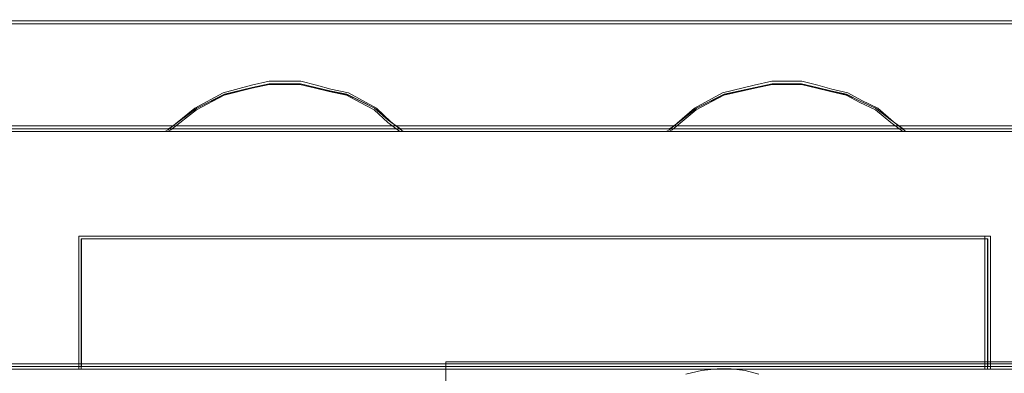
# Model space of a CAD drawing. Header units: millimetres. Extents: x -1290 to 1795, y -4192 to -1311.
# Tile 42 of 256: x 556.175 to 558.926, y -3301.149 to -3300.161. Entities that reach past the tile are written whole.
import ezdxf

# ---------------------------------------------------------------- set-up
doc = ezdxf.new("R2010")
doc.units = ezdxf.units.MM
doc.layers.add('$EL_istn', color=7, linetype='Continuous', lineweight=15)
doc.layers.add('Aparatura', color=7, linetype='Continuous', lineweight=13)
doc.styles.get("Standard").update_dxf_attribs({"font": 'ARIALN.TTF', "width": 0.8})
doc.dimstyles.new('100', dxfattribs={"dimtxt": 15, "dimasz": 10, "dimexe": 1.25, "dimexo": 0.625, "dimtad": 1, "dimdec": 0, "dimtxsty": 'Standard', "dimblk": 'OBLIQUE', "dimcen": 2.5, "dimadec": 0, "dimazin": 0, "dimtfac": 1, "dimtdec": 0, "dimtmove": 0, "dimatfit": 3, "dimldrblk": 'NONE', "dimfxl": 1, "dimarcsym": 0})

# ---------------------------------------------------------------- blocks, each defined once
blk = doc.blocks.new('_Oblique')
at = {"color": 0, "linetype": 'ByBlock', "lineweight": -2}
blk.add_line((-0.5, -0.5), (0.5, 0.5), dxfattribs=at)
blk = doc.blocks.new('*D43')
at = {"layer": '$EL_istn', "color": 0, "linetype": 'Continuous', "lineweight": -2, "ltscale": 0.1}
for p, q in [((605.2914, -3294.7164), (605.2914, -3319.5177)), ((518.0914, -3296.8148), (518.0914, -3319.5177)), ((518.0914, -3318.2677), (605.2914, -3318.2677))]:
    blk.add_line(p, q, dxfattribs=at)
at = {"layer": 'Defpoints', "color": 0}
for p in [(605.2914, -3294.0914), (518.0914, -3296.1898), (605.2914, -3318.2677)]:
    blk.add_point(p, dxfattribs=at)
at = {"layer": '$EL_istn', "color": 0, "linetype": 'ByBlock', "lineweight": -2, "xscale": 5, "yscale": 5, "zscale": 5, "rotation": 180}
blk.add_blockref('_Oblique', (518.0914, -3318.2677), dxfattribs=at)
at = {"layer": '$EL_istn', "color": 0, "linetype": 'ByBlock', "lineweight": -2, "xscale": 5, "yscale": 5, "zscale": 5}
blk.add_blockref('_Oblique', (605.2914, -3318.2677), dxfattribs=at)
at = {"layer": '$EL_istn', "color": 0, "lineweight": 5, "insert": (561.6914, -3313.5581), "char_height": 8, "attachment_point": 5}
blk.add_mtext('436', dxfattribs=at)
blk = doc.blocks.new('_None')

msp = doc.modelspace()

# ---------------------------------------------------------------- linework, layer by layer
at = {"layer": 'Aparatura', "lineweight": 13}
for points in [[(527.5442, -3300.1643), (561.814, -3300.1643), (527.5442, -3300.1643)], [(557.246, -3300.4732), (557.2115, -3300.4462), (557.172, -3300.4084), (557.1326, -3300.3868), (557.0932, -3300.3652), (557.0439, -3300.3544), (557.0044, -3300.3436), (556.9601, -3300.3328), (556.9157, -3300.3328), (556.8713, -3300.3328), (556.8221, -3300.3436), (556.7432, -3300.3652), (556.6643, -3300.4084), (556.5904, -3300.4678), (556.5805, -3300.4732), (557.246, -3300.4732)], [(557.2115, -3300.4462), (557.172, -3300.4084), (557.1326, -3300.3868), (557.0932, -3300.3652), (557.0439, -3300.3544), (557.0044, -3300.3436), (556.9601, -3300.3328), (556.9157, -3300.3328), (556.8713, -3300.3328), (556.8221, -3300.3436), (556.7432, -3300.3652), (556.6643, -3300.4084), (556.5904, -3300.4678), (556.5805, -3300.4732), (557.246, -3300.4732), (557.2115, -3300.4462)], [(557.2115, -3300.4462), (557.172, -3300.4084), (557.1326, -3300.3868), (557.0932, -3300.3652), (557.0439, -3300.3544), (557.0044, -3300.3436), (556.9601, -3300.3328), (556.9157, -3300.3328), (556.8713, -3300.3328), (556.8221, -3300.3436), (556.7432, -3300.3652), (556.6643, -3300.4084), (556.5904, -3300.4678), (556.5805, -3300.4732), (557.246, -3300.4732), (557.2115, -3300.4462)], [(557.2115, -3300.4462), (557.172, -3300.4084), (557.1326, -3300.3868), (557.0932, -3300.3652), (557.0439, -3300.3544), (557.0044, -3300.3436), (556.9601, -3300.3328), (556.9157, -3300.3328), (556.8713, -3300.3328), (556.8221, -3300.3436), (556.7432, -3300.3652), (556.6643, -3300.4084), (556.5904, -3300.4678), (556.5805, -3300.4732), (557.246, -3300.4732), (557.2115, -3300.4462)], [(557.172, -3300.4084), (557.1326, -3300.3868), (557.0932, -3300.3652), (557.0439, -3300.3544), (557.0044, -3300.3436), (556.9601, -3300.3328), (556.9157, -3300.3328), (556.8713, -3300.3328), (556.8221, -3300.3436), (556.7432, -3300.3652), (556.6643, -3300.4084), (556.5904, -3300.4678), (556.5805, -3300.4732), (557.246, -3300.4732), (557.2115, -3300.4462), (557.172, -3300.4084)], [(557.2047, -3300.4416), (557.1662, -3300.4078), (557.1276, -3300.3885), (557.0891, -3300.3692), (557.0409, -3300.3596), (557.0024, -3300.35), (556.959, -3300.3403), (556.9157, -3300.3403), (556.8723, -3300.3403), (556.8241, -3300.35), (556.747, -3300.3692), (556.67, -3300.4078), (556.5977, -3300.4609), (556.5881, -3300.4657), (557.2384, -3300.4657), (557.2047, -3300.4416)], [(557.1662, -3300.4078), (557.1276, -3300.3885), (557.0891, -3300.3692), (557.0409, -3300.3596), (557.0024, -3300.35), (556.959, -3300.3403), (556.9157, -3300.3403), (556.8723, -3300.3403), (556.8241, -3300.35), (556.747, -3300.3692), (556.67, -3300.4078), (556.5977, -3300.4609), (556.5881, -3300.4657), (557.2384, -3300.4657), (557.2047, -3300.4416), (557.1662, -3300.4078)], [(558.6513, -3300.4732), (558.6168, -3300.4462), (558.5725, -3300.4084), (558.5282, -3300.3868), (558.4887, -3300.3652), (558.4444, -3300.3544), (558.405, -3300.3436), (558.3606, -3300.3328), (558.3163, -3300.3328), (558.2769, -3300.3328), (558.2276, -3300.3436), (558.1389, -3300.3652), (558.0601, -3300.4084), (557.9911, -3300.4678), (557.9813, -3300.4732), (558.6513, -3300.4732)], [(558.6168, -3300.4462), (558.5725, -3300.4084), (558.5282, -3300.3868), (558.4887, -3300.3652), (558.4444, -3300.3544), (558.405, -3300.3436), (558.3606, -3300.3328), (558.3163, -3300.3328), (558.2769, -3300.3328), (558.2276, -3300.3436), (558.1389, -3300.3652), (558.0601, -3300.4084), (557.9911, -3300.4678), (557.9813, -3300.4732), (558.6513, -3300.4732), (558.6168, -3300.4462)], [(558.6168, -3300.4462), (558.5725, -3300.4084), (558.5282, -3300.3868), (558.4887, -3300.3652), (558.4444, -3300.3544), (558.405, -3300.3436), (558.3606, -3300.3328), (558.3163, -3300.3328), (558.2769, -3300.3328), (558.2276, -3300.3436), (558.1389, -3300.3652), (558.0601, -3300.4084), (557.9911, -3300.4678), (557.9813, -3300.4732), (558.6513, -3300.4732), (558.6168, -3300.4462)], [(558.6168, -3300.4462), (558.5725, -3300.4084), (558.5282, -3300.3868), (558.4887, -3300.3652), (558.4444, -3300.3544), (558.405, -3300.3436), (558.3606, -3300.3328), (558.3163, -3300.3328), (558.2769, -3300.3328), (558.2276, -3300.3436), (558.1389, -3300.3652), (558.0601, -3300.4084), (557.9911, -3300.4678), (557.9813, -3300.4732), (558.6513, -3300.4732), (558.6168, -3300.4462)], [(558.5282, -3300.3868), (558.4887, -3300.3652), (558.4444, -3300.3544), (558.405, -3300.3436), (558.3606, -3300.3328), (558.3163, -3300.3328), (558.2769, -3300.3328), (558.2276, -3300.3436), (558.1389, -3300.3652), (558.0601, -3300.4084), (557.9911, -3300.4678), (557.9813, -3300.4732), (558.6513, -3300.4732), (558.6168, -3300.4462), (558.5725, -3300.4084), (558.5282, -3300.3868)], [(558.6101, -3300.4416), (558.5667, -3300.4078), (558.5234, -3300.3885), (558.4849, -3300.3692), (558.4415, -3300.3596), (558.403, -3300.35), (558.3596, -3300.3403), (558.3163, -3300.3403), (558.2778, -3300.3403), (558.2296, -3300.35), (558.1429, -3300.3692), (558.0658, -3300.4078), (557.9984, -3300.4609), (557.9888, -3300.4657), (558.6438, -3300.4657), (558.6101, -3300.4416)], [(558.5234, -3300.3885), (558.4849, -3300.3692), (558.4415, -3300.3596), (558.403, -3300.35), (558.3596, -3300.3403), (558.3163, -3300.3403), (558.2778, -3300.3403), (558.2296, -3300.35), (558.1429, -3300.3692), (558.0658, -3300.4078), (557.9984, -3300.4609), (557.9888, -3300.4657), (558.6438, -3300.4657), (558.6101, -3300.4416), (558.5667, -3300.4078), (558.5234, -3300.3885)], [(526.3649, -3300.4578), (561.814, -3300.4578), (526.3649, -3300.4578)], [(556.3397, -3300.8824), (556.3397, -3300.766), (556.3397, -3300.8824)], [(558.8875, -3300.766), (556.3397, -3300.766), (558.8875, -3300.766)], [(556.6633, -3300.766), (556.3397, -3300.766), (556.6633, -3300.766)], [(556.3397, -3300.8714), (556.3397, -3300.9869), (556.3397, -3301.1375), (558.8875, -3301.1375), (558.8875, -3300.9869), (558.8875, -3300.8714), (558.8875, -3300.766), (556.3397, -3300.766), (556.3397, -3300.8714)], [(556.3397, -3300.8714), (556.3397, -3300.9869), (556.3397, -3301.1375), (558.8875, -3301.1375), (558.8875, -3300.9869), (558.8875, -3300.8714), (558.8875, -3300.766), (556.3397, -3300.766), (556.3397, -3300.8714)], [(556.3397, -3300.8714), (556.3397, -3300.9869), (556.3397, -3301.1375), (558.8875, -3301.1375), (558.8875, -3300.9869), (558.8875, -3300.8714), (558.8875, -3300.766), (556.3397, -3300.766), (556.3397, -3300.8714)], [(556.3397, -3301.1375), (558.8875, -3301.1375), (558.8875, -3300.9869), (558.8875, -3300.8714), (558.8875, -3300.766), (556.3397, -3300.766), (556.3397, -3300.8714), (556.3397, -3300.9869), (556.3397, -3301.1375)], [(556.3473, -3300.8747), (556.3473, -3300.9855), (556.3473, -3301.13), (558.8799, -3301.13), (558.8799, -3300.9855), (558.8799, -3300.8747), (558.8799, -3300.7736), (556.3473, -3300.7736), (556.3473, -3300.8747)], [(556.3473, -3301.13), (558.8799, -3301.13), (558.8799, -3300.9855), (558.8799, -3300.8747), (558.8799, -3300.7736), (556.3473, -3300.7736), (556.3473, -3300.8747), (556.3473, -3300.9855), (556.3473, -3301.13)], [(558.8875, -3300.766), (558.5639, -3300.766), (558.8875, -3300.766)], [(558.8717, -3300.8824), (558.8717, -3300.766), (558.8717, -3300.8824)], [(556.3397, -3300.9931), (556.3397, -3300.867), (556.3397, -3300.9931)], [(558.8717, -3300.9931), (558.8717, -3300.867), (558.8717, -3300.9931)], [(556.3397, -3301.1375), (556.3397, -3300.9776), (556.3397, -3301.1375)], [(558.8717, -3301.1375), (558.8717, -3300.9776), (558.8717, -3301.1375)], [(556.3555, -3301.1221), (556.0749, -3301.1221), (556.3555, -3301.1221)], [(556.3397, -3301.1221), (558.8875, -3301.1221), (556.3397, -3301.1221)]]:
    msp.add_lwpolyline(points, close=True, dxfattribs=at)
for points in [[(561.8065, -3300.1643), (527.5442, -3300.1643)], [(561.8065, -3300.1643), (527.5442, -3300.1643)], [(561.8065, -3300.1643), (527.5442, -3300.1643)], [(561.8065, -3300.1643), (527.5442, -3300.1643)], [(561.8063, -3300.1718), (527.5517, -3300.1718)], [(561.8063, -3300.1718), (527.5517, -3300.1718)], [(555.8457, -3300.4732), (556.5872, -3300.4732), (556.5968, -3300.4682), (556.669, -3300.4125), (556.7461, -3300.3719), (556.8231, -3300.3517), (556.8713, -3300.3415), (556.9146, -3300.3415), (556.9579, -3300.3415), (557.0013, -3300.3517), (557.0398, -3300.3618), (557.0879, -3300.3719), (557.1265, -3300.3922), (557.165, -3300.4125), (557.2035, -3300.4479), (557.2372, -3300.4732), (557.9883, -3300.4732), (557.9979, -3300.4682), (558.0653, -3300.4125), (558.1424, -3300.3719), (558.2291, -3300.3517), (558.2772, -3300.3415), (558.3157, -3300.3415), (558.3591, -3300.3415), (558.4024, -3300.3517), (558.4409, -3300.3618), (558.4842, -3300.3719), (558.5228, -3300.3922), (558.5661, -3300.4125), (558.6094, -3300.4479), (558.6431, -3300.4732), (559.3846, -3300.4732)], [(555.8457, -3300.4732), (556.5872, -3300.4732), (556.5968, -3300.4682), (556.669, -3300.4125), (556.7461, -3300.3719), (556.8231, -3300.3517), (556.8713, -3300.3415), (556.9146, -3300.3415), (556.9579, -3300.3415), (557.0013, -3300.3517), (557.0398, -3300.3618), (557.0879, -3300.3719), (557.1265, -3300.3922), (557.165, -3300.4125), (557.2035, -3300.4479), (557.2372, -3300.4732), (557.9883, -3300.4732), (557.9979, -3300.4682), (558.0653, -3300.4125), (558.1424, -3300.3719), (558.2291, -3300.3517), (558.2772, -3300.3415), (558.3157, -3300.3415), (558.3591, -3300.3415), (558.4024, -3300.3517), (558.4409, -3300.3618), (558.4842, -3300.3719), (558.5228, -3300.3922), (558.5661, -3300.4125), (558.6094, -3300.4479), (558.6431, -3300.4732), (559.3846, -3300.4732)], [(555.8457, -3300.4732), (556.5872, -3300.4732), (556.5968, -3300.4682), (556.669, -3300.4125), (556.7461, -3300.3719), (556.8231, -3300.3517), (556.8713, -3300.3415), (556.9146, -3300.3415), (556.9579, -3300.3415), (557.0013, -3300.3517), (557.0398, -3300.3618), (557.0879, -3300.3719), (557.1265, -3300.3922), (557.165, -3300.4125), (557.2035, -3300.4479), (557.2372, -3300.4732), (557.9883, -3300.4732), (557.9979, -3300.4682), (558.0653, -3300.4125), (558.1424, -3300.3719), (558.2291, -3300.3517), (558.2772, -3300.3415), (558.3157, -3300.3415), (558.3591, -3300.3415), (558.4024, -3300.3517), (558.4409, -3300.3618), (558.4842, -3300.3719), (558.5228, -3300.3922), (558.5661, -3300.4125), (558.6094, -3300.4479), (558.6431, -3300.4732), (559.3846, -3300.4732)], [(555.8457, -3300.4732), (556.5872, -3300.4732), (556.5968, -3300.4682), (556.669, -3300.4125), (556.7461, -3300.3719), (556.8231, -3300.3517), (556.8713, -3300.3415), (556.9146, -3300.3415), (556.9579, -3300.3415), (557.0013, -3300.3517), (557.0398, -3300.3618), (557.0879, -3300.3719), (557.1265, -3300.3922), (557.165, -3300.4125), (557.2035, -3300.4479), (557.2372, -3300.4732), (557.9883, -3300.4732), (557.9979, -3300.4682), (558.0653, -3300.4125), (558.1424, -3300.3719), (558.2291, -3300.3517), (558.2772, -3300.3415), (558.3157, -3300.3415), (558.3591, -3300.3415), (558.4024, -3300.3517), (558.4409, -3300.3618), (558.4842, -3300.3719), (558.5228, -3300.3922), (558.5661, -3300.4125), (558.6094, -3300.4479), (558.6431, -3300.4732), (559.3846, -3300.4732)], [(555.8469, -3300.4657), (556.5882, -3300.4657), (556.5978, -3300.4609), (556.67, -3300.4079), (556.747, -3300.3693), (556.8241, -3300.3501), (556.8722, -3300.3404), (556.9155, -3300.3404), (556.9589, -3300.3404), (557.0022, -3300.3501), (557.0407, -3300.3597), (557.0888, -3300.3693), (557.1273, -3300.3886), (557.1658, -3300.4079), (557.2044, -3300.4416), (557.238, -3300.4657), (557.989, -3300.4657), (557.9986, -3300.4609), (558.066, -3300.4079), (558.143, -3300.3693), (558.2297, -3300.3501), (558.2778, -3300.3404), (558.3163, -3300.3404), (558.3596, -3300.3404), (558.403, -3300.3501), (558.4415, -3300.3597), (558.4848, -3300.3693), (558.5233, -3300.3886), (558.5666, -3300.4079), (558.61, -3300.4416), (558.6437, -3300.4657), (559.385, -3300.4657)], [(555.8469, -3300.4657), (556.5882, -3300.4657), (556.5978, -3300.4609), (556.67, -3300.4079), (556.747, -3300.3693), (556.8241, -3300.3501), (556.8722, -3300.3404), (556.9155, -3300.3404), (556.9589, -3300.3404), (557.0022, -3300.3501), (557.0407, -3300.3597), (557.0888, -3300.3693), (557.1273, -3300.3886), (557.1658, -3300.4079), (557.2044, -3300.4416), (557.238, -3300.4657), (557.989, -3300.4657), (557.9986, -3300.4609), (558.066, -3300.4079), (558.143, -3300.3693), (558.2297, -3300.3501), (558.2778, -3300.3404), (558.3163, -3300.3404), (558.3596, -3300.3404), (558.403, -3300.3501), (558.4415, -3300.3597), (558.4848, -3300.3693), (558.5233, -3300.3886), (558.5666, -3300.4079), (558.61, -3300.4416), (558.6437, -3300.4657), (559.385, -3300.4657)], [(561.8065, -3300.4578), (561.4406, -3300.4578), (560.7761, -3300.4578), (560.0443, -3300.4578), (559.3847, -3300.4578), (558.6432, -3300.4578), (557.9884, -3300.4578), (557.2373, -3300.4578), (556.5873, -3300.4578), (555.8458, -3300.4578), (555.1814, -3300.4578), (554.4399, -3300.4578), (553.7851, -3300.4578), (553.0436, -3300.4578)], [(561.8065, -3300.4578), (561.4406, -3300.4578), (560.7761, -3300.4578), (560.0443, -3300.4578), (559.3847, -3300.4578), (558.6432, -3300.4578), (557.9884, -3300.4578), (557.2373, -3300.4578), (556.5873, -3300.4578), (555.8458, -3300.4578), (555.1814, -3300.4578), (554.4399, -3300.4578), (553.7851, -3300.4578), (553.0436, -3300.4578)], [(561.8065, -3300.4578), (561.4406, -3300.4578), (560.7761, -3300.4578), (560.0443, -3300.4578), (559.3847, -3300.4578), (558.6432, -3300.4578), (557.9884, -3300.4578), (557.2373, -3300.4578), (556.5873, -3300.4578), (555.8458, -3300.4578), (555.1814, -3300.4578), (554.4399, -3300.4578), (553.7851, -3300.4578), (553.0436, -3300.4578)], [(561.8065, -3300.4578), (561.4406, -3300.4578), (560.7761, -3300.4578), (560.0443, -3300.4578), (559.3847, -3300.4578), (558.6432, -3300.4578), (557.9884, -3300.4578), (557.2373, -3300.4578), (556.5873, -3300.4578), (555.8458, -3300.4578), (555.1814, -3300.4578), (554.4399, -3300.4578), (553.7851, -3300.4578), (553.0436, -3300.4578)], [(561.8065, -3300.4578), (561.4406, -3300.4578), (560.7761, -3300.4578), (560.0443, -3300.4578), (559.3847, -3300.4578), (558.6432, -3300.4578), (557.9884, -3300.4578), (557.2373, -3300.4578), (556.5873, -3300.4578), (555.8458, -3300.4578), (555.1814, -3300.4578), (554.4399, -3300.4578), (553.7851, -3300.4578), (553.0436, -3300.4578)], [(561.8065, -3300.4578), (561.4406, -3300.4578), (560.7761, -3300.4578), (560.0443, -3300.4578), (559.3847, -3300.4578), (558.6432, -3300.4578), (557.9884, -3300.4578), (557.2373, -3300.4578), (556.5873, -3300.4578), (555.8458, -3300.4578), (555.1814, -3300.4578), (554.4399, -3300.4578), (553.7851, -3300.4578), (553.0436, -3300.4578)], [(561.8065, -3300.4578), (561.4406, -3300.4578), (560.7761, -3300.4578), (560.0443, -3300.4578), (559.3847, -3300.4578), (558.6432, -3300.4578), (557.9884, -3300.4578), (557.2373, -3300.4578), (556.5873, -3300.4578), (555.8458, -3300.4578), (555.1814, -3300.4578), (554.4399, -3300.4578), (553.7851, -3300.4578), (553.0436, -3300.4578)], [(561.8064, -3300.4653), (561.4406, -3300.4653), (560.7763, -3300.4653), (560.0446, -3300.4653), (559.3851, -3300.4653), (558.6438, -3300.4653), (557.9891, -3300.4653), (557.2382, -3300.4653), (556.5883, -3300.4653), (555.847, -3300.4653), (555.1827, -3300.4653), (554.4414, -3300.4653), (553.7867, -3300.4653), (553.0454, -3300.4653)], [(561.8064, -3300.4653), (561.4406, -3300.4653), (560.7763, -3300.4653), (560.0446, -3300.4653), (559.3851, -3300.4653), (558.6438, -3300.4653), (557.9891, -3300.4653), (557.2382, -3300.4653), (556.5883, -3300.4653), (555.847, -3300.4653), (555.1827, -3300.4653), (554.4414, -3300.4653), (553.7867, -3300.4653), (553.0454, -3300.4653)], [(561.8064, -3300.4653), (561.4406, -3300.4653), (560.7763, -3300.4653), (560.0446, -3300.4653), (559.3851, -3300.4653), (558.6438, -3300.4653), (557.9891, -3300.4653), (557.2382, -3300.4653), (556.5883, -3300.4653), (555.847, -3300.4653), (555.1827, -3300.4653), (554.4414, -3300.4653), (553.7867, -3300.4653), (553.0454, -3300.4653)], [(553.2795, -3301.1375), (553.5395, -3301.1375), (553.5395, -3300.9897), (553.5395, -3300.8765), (553.5395, -3300.773), (556.0817, -3300.773), (556.0817, -3300.8765), (556.0817, -3300.9897), (556.0817, -3301.1375), (556.3465, -3301.1375), (556.3465, -3300.9897), (556.3465, -3300.8765), (556.3465, -3300.773), (558.8791, -3300.773), (558.8791, -3300.8765), (558.8791, -3300.9897), (558.8791, -3301.1375), (559.1439, -3301.1375)], [(553.2795, -3301.1375), (553.5395, -3301.1375), (553.5395, -3300.9897), (553.5395, -3300.8765), (553.5395, -3300.773), (556.0817, -3300.773), (556.0817, -3300.8765), (556.0817, -3300.9897), (556.0817, -3301.1375), (556.3465, -3301.1375), (556.3465, -3300.9897), (556.3465, -3300.8765), (556.3465, -3300.773), (558.8791, -3300.773), (558.8791, -3300.8765), (558.8791, -3300.9897), (558.8791, -3301.1375), (559.1439, -3301.1375)], [(553.2795, -3301.1375), (553.5395, -3301.1375), (553.5395, -3300.9897), (553.5395, -3300.8765), (553.5395, -3300.773), (556.0817, -3300.773), (556.0817, -3300.8765), (556.0817, -3300.9897), (556.0817, -3301.1375), (556.3465, -3301.1375), (556.3465, -3300.9897), (556.3465, -3300.8765), (556.3465, -3300.773), (558.8791, -3300.773), (558.8791, -3300.8765), (558.8791, -3300.9897), (558.8791, -3301.1375), (559.1439, -3301.1375)], [(553.2795, -3301.1375), (553.5395, -3301.1375), (553.5395, -3300.9897), (553.5395, -3300.8765), (553.5395, -3300.773), (556.0817, -3300.773), (556.0817, -3300.8765), (556.0817, -3300.9897), (556.0817, -3301.1375), (556.3465, -3301.1375), (556.3465, -3300.9897), (556.3465, -3300.8765), (556.3465, -3300.773), (558.8791, -3300.773), (558.8791, -3300.8765), (558.8791, -3300.9897), (558.8791, -3301.1375), (559.1439, -3301.1375)], [(553.2795, -3301.1375), (553.5395, -3301.1375), (553.5395, -3300.9897), (553.5395, -3300.8765), (553.5395, -3300.773), (556.0817, -3300.773), (556.0817, -3300.8765), (556.0817, -3300.9897), (556.0817, -3301.1375), (556.3465, -3301.1375), (556.3465, -3300.9897), (556.3465, -3300.8765), (556.3465, -3300.773), (558.8791, -3300.773), (558.8791, -3300.8765), (558.8791, -3300.9897), (558.8791, -3301.1375), (559.1439, -3301.1375)], [(553.2795, -3301.1375), (553.5395, -3301.1375), (553.5395, -3300.9897), (553.5395, -3300.8765), (553.5395, -3300.773), (556.0817, -3300.773), (556.0817, -3300.8765), (556.0817, -3300.9897), (556.0817, -3301.1375), (556.3465, -3301.1375), (556.3465, -3300.9897), (556.3465, -3300.8765), (556.3465, -3300.773), (558.8791, -3300.773), (558.8791, -3300.8765), (558.8791, -3300.9897), (558.8791, -3301.1375), (559.1439, -3301.1375)], [(553.2795, -3301.1375), (553.5395, -3301.1375), (553.5395, -3300.9897), (553.5395, -3300.8765), (553.5395, -3300.773), (556.0817, -3300.773), (556.0817, -3300.8765), (556.0817, -3300.9897), (556.0817, -3301.1375), (556.3465, -3301.1375), (556.3465, -3300.9897), (556.3465, -3300.8765), (556.3465, -3300.773), (558.8791, -3300.773), (558.8791, -3300.8765), (558.8791, -3300.9897), (558.8791, -3301.1375), (559.0091, -3301.1375)], [(553.2813, -3301.13), (553.5412, -3301.13), (553.5412, -3300.9855), (553.5412, -3300.8747), (553.5412, -3300.7736), (556.0829, -3300.7736), (556.0829, -3300.8747), (556.0829, -3300.9855), (556.0829, -3301.13), (556.3476, -3301.13), (556.3476, -3300.9855), (556.3476, -3300.8747), (556.3476, -3300.7736), (558.8797, -3300.7736), (558.8797, -3300.8747), (558.8797, -3300.9855), (558.8797, -3301.13), (559.1444, -3301.13)], [(553.2813, -3301.13), (553.5412, -3301.13), (553.5412, -3300.9855), (553.5412, -3300.8747), (553.5412, -3300.7736), (556.0829, -3300.7736), (556.0829, -3300.8747), (556.0829, -3300.9855), (556.0829, -3301.13), (556.3476, -3301.13), (556.3476, -3300.9855), (556.3476, -3300.8747), (556.3476, -3300.7736), (558.8797, -3300.7736), (558.8797, -3300.8747), (558.8797, -3300.9855), (558.8797, -3301.13), (559.1444, -3301.13)], [(553.2813, -3301.13), (553.5412, -3301.13), (553.5412, -3300.9855), (553.5412, -3300.8747), (553.5412, -3300.7736), (556.0829, -3300.7736), (556.0829, -3300.8747), (556.0829, -3300.9855), (556.0829, -3301.13), (556.3476, -3301.13), (556.3476, -3300.9855), (556.3476, -3300.8747), (556.3476, -3300.7736), (558.8797, -3300.7736), (558.8797, -3300.8747), (558.8797, -3300.9855), (558.8797, -3301.13), (559.0097, -3301.13)], [(561.9441, -3301.1221), (561.6793, -3301.1221), (559.1465, -3301.1221), (558.8817, -3301.1221), (556.3489, -3301.1221), (556.0841, -3301.1221), (553.5417, -3301.1221), (553.2817, -3301.1221), (550.7393, -3301.1221), (550.4744, -3301.1221), (547.9417, -3301.1221), (547.6865, -3301.1221), (545.1441, -3301.1221), (544.8889, -3301.1221), (542.3417, -3301.1221), (542.0865, -3301.1221), (539.5441, -3301.1221), (539.2889, -3301.1221), (536.7368, -3301.1221), (536.4816, -3301.1221), (533.9392, -3301.1221), (533.6792, -3301.1221), (531.1416, -3301.1221), (530.8816, -3301.1221)], [(561.9411, -3301.1296), (561.6763, -3301.1296), (559.1443, -3301.1296), (558.8796, -3301.1296), (556.3475, -3301.1296), (556.0828, -3301.1296), (553.5411, -3301.1296), (553.2812, -3301.1296), (550.7395, -3301.1296), (550.4748, -3301.1296), (547.9428, -3301.1296), (547.6876, -3301.1296), (545.146, -3301.1296), (544.8909, -3301.1296), (542.3444, -3301.1296), (542.0893, -3301.1296), (539.5476, -3301.1296), (539.2925, -3301.1296), (536.7412, -3301.1296), (536.4861, -3301.1296), (533.9444, -3301.1296), (533.6845, -3301.1296), (531.1476, -3301.1296), (530.8877, -3301.1296)], [(561.9373, -3302.4333), (561.6771, -3302.4333), (560.5064, -3302.4333), (560.3041, -3302.4333), (559.1334, -3302.4333), (559.1334, -3302.6956), (559.1334, -3302.7976), (559.0996, -3302.7976), (559.0996, -3302.3945), (559.0996, -3302.2342), (558.8973, -3302.2342), (558.8973, -3302.3945), (558.8973, -3302.7976), (558.8732, -3302.7976), (558.8732, -3302.6956), (558.8732, -3302.4333), (557.3653, -3302.4333), (557.3653, -3301.117), (557.7603, -3301.117), (558.5504, -3301.117), (558.8732, -3301.117), (559.1334, -3301.117), (561.6771, -3301.117), (561.9373, -3301.117)], [(558.2405, -3301.151), (558.2016, -3301.1413), (558.1626, -3301.1364), (558.1236, -3301.1364), (558.0797, -3301.1413), (558.0359, -3301.151)], [(558.2405, -3301.151), (558.2016, -3301.1413), (558.1626, -3301.1364), (558.1236, -3301.1364), (558.0797, -3301.1413), (558.0359, -3301.151)], [(558.2405, -3301.151), (558.2016, -3301.1413), (558.1626, -3301.1364), (558.1236, -3301.1364), (558.0797, -3301.1413), (558.0359, -3301.151)], [(558.2405, -3301.151), (558.2016, -3301.1413), (558.1626, -3301.1364), (558.1236, -3301.1364), (558.0797, -3301.1413), (558.0359, -3301.151)], [(558.0359, -3301.151), (558.0797, -3301.1413), (558.1236, -3301.1364), (558.1626, -3301.1364), (558.2016, -3301.1413), (558.2405, -3301.151)], [(558.0359, -3301.151), (558.0797, -3301.1413), (558.1236, -3301.1364), (558.1626, -3301.1364), (558.2016, -3301.1413), (558.2405, -3301.151)], [(558.2405, -3301.151), (558.2016, -3301.1413), (558.1626, -3301.1364), (558.1236, -3301.1364), (558.0797, -3301.1413), (558.0359, -3301.151)]]:
    msp.add_lwpolyline(points, dxfattribs=at)

# ---------------------------------------------------------------- dimensions: what is measured, and where the dimension line sits
at = {"layer": '$EL_istn', "linetype": 'Continuous', "lineweight": 5, "ltscale": 0.1}
dim = msp.add_linear_dim(base=(605.2914, -3318.2677), p1=(518.0914, -3296.1898), p2=(605.2914, -3294.0914), dimstyle='100', override={"dimtxt": 8, "dimasz": 5, "dimlfac": 5, "dimfxl": 35, "dimfxlon": 0}, dxfattribs=at)
dim.commit()
dim.dimension.update_dxf_attribs({"geometry": '*D43', "text_midpoint": (561.6914, -3313.5581)})

doc.saveas('drawing.dxf')
